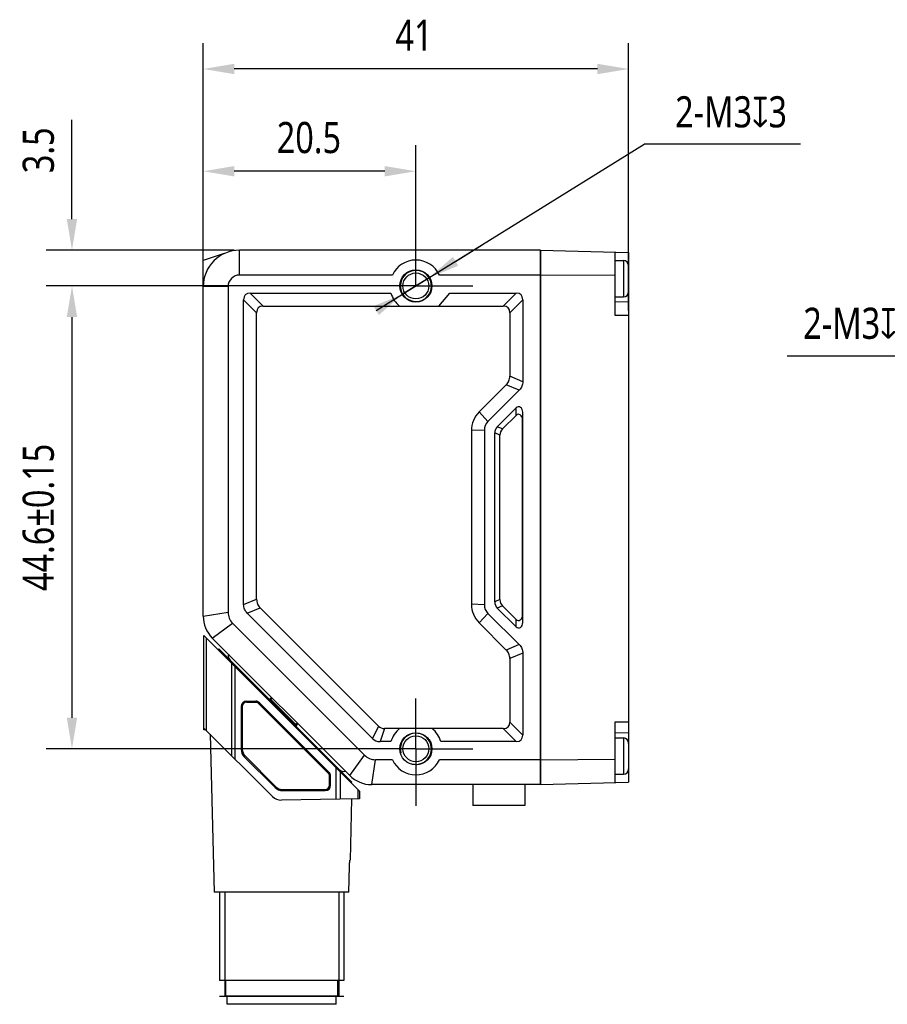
# Model space of a CAD drawing. Header units: millimetres. Extents: x 34 to 286, y 95 to 190.
# Tile 2 of 3: x 119 to 202, y 95 to 190. Entities that reach past the tile are written whole.
import ezdxf

# ---------------------------------------------------------------- set-up
doc = ezdxf.new("R2010")
doc.units = ezdxf.units.MM
doc.header["$LTSCALE"] = 16.335
doc.header["$PDMODE"] = 3
doc.header["$PDSIZE"] = 8
doc.linetypes.add('CENTER', pattern=[0.6, 0.375, -0.075, 0.075, -0.075])
doc.layers.get('0').update_dxf_attribs({"linetype": 'CONTINUOUS'})
doc.layers.get('Defpoints').update_dxf_attribs({"linetype": 'CONTINUOUS'})
for name, color, linetype in [('000-ID2000X_DXF_DIMENSION', 7, 'CONTINUOUS'), ('DE-13-002783DXF_CONTINUOUS_LINE', 7, 'CONTINUOUS'), ('DE-13-002784DXF_CONTINUOUS_LINE', 7, 'CONTINUOUS'), ('DE-13-002786DXF_CONTINUOUS_LINE', 7, 'CONTINUOUS'), ('DE-13-002801_DXF_AXIS', 7, 'CONTINUOUS'), ('DE-13-002801DXF_CONTINUOUS_LINE', 7, 'CONTINUOUS'), ('DE-13-002819DXF_CONTINUOUS_LINE', 7, 'CONTINUOUS'), ('DE-19-009143DXF_CONTINUOUS_LINE', 7, 'CONTINUOUS'), ('DE-19-012634DXF_CONTINUOUS_LINE', 7, 'CONTINUOUS'), ('DE-1A-000171DXF_CONTINUOUS_LINE', 7, 'CONTINUOUS'), ('DE-1A-000184DXF_CONTINUOUS_LINE', 7, 'CONTINUOUS'), ('DIMS', 7, 'CONTINUOUS'), ('SC-PM2X10B_DXF_CONTINUOUS_LINE', 7, 'CONTINUOUS')]:
    doc.layers.add(name, color=color, linetype=linetype)
doc.styles.get("Standard").update_dxf_attribs({"font": 'Roboto-Regular.ttf', "width": 0.8})
doc.dimstyles.new('DIMSTYLE_1', dxfattribs={"dimtxt": 3, "dimasz": 3, "dimexe": 2.5, "dimexo": 0.5, "dimgap": 0.75, "dimtad": 1, "dimdsep": 46, "dimtxsty": 'STANDARD', "dimblk": '_FILLED', "dimblk1": '_FILLED', "dimblk2": '_FILLED', "dimcen": 0.09, "dimclrt": 3, "dimazin": 2, "dimtp": 0.3, "dimtm": 0.3, "dimtfac": 1, "dimtofl": 0, "dimtmove": 0, "dimatfit": 3, "dimldrblk": '_FILLED', "dimfxl": 1, "dimtolj": 1, "dimarcsym": 0})
doc.dimstyles.new('DIMSTYLE_2', dxfattribs={"dimtxt": 3, "dimasz": 3, "dimexe": 2.5, "dimexo": 0.5, "dimgap": 0.75, "dimtad": 1, "dimdsep": 46, "dimtxsty": 'STANDARD', "dimblk": '_FILLED', "dimblk1": '_FILLED', "dimblk2": '_FILLED', "dimcen": 0.09, "dimclrt": 3, "dimazin": 2, "dimtp": 0.2, "dimtm": 0.2, "dimtfac": 1, "dimtofl": 0, "dimtmove": 0, "dimatfit": 3, "dimldrblk": '_FILLED', "dimfxl": 1, "dimtolj": 1, "dimarcsym": 0})
doc.dimstyles.new('DIMSTYLE_3', dxfattribs={"dimtxt": 3, "dimasz": 3, "dimexe": 2.5, "dimexo": 0.5, "dimgap": 0.75, "dimtad": 1, "dimdsep": 46, "dimtxsty": 'STANDARD', "dimblk": '_FILLED', "dimblk1": '_FILLED', "dimblk2": '_FILLED', "dimcen": 0.09, "dimclrt": 3, "dimazin": 2, "dimtp": 0.1, "dimtm": 0.1, "dimtfac": 1, "dimtofl": 0, "dimtmove": 0, "dimatfit": 3, "dimldrblk": '_FILLED', "dimfxl": 1, "dimtolj": 1, "dimarcsym": 0})
doc.dimstyles.new('DIMSTYLE_4', dxfattribs={"dimtxt": 3, "dimasz": 3, "dimexe": 2.5, "dimexo": 0.5, "dimgap": 0.75, "dimtad": 1, "dimdsep": 46, "dimtxsty": 'STANDARD', "dimblk": '_FILLED', "dimblk1": '_FILLED', "dimblk2": '_FILLED', "dimcen": 0.09, "dimclrt": 3, "dimazin": 2, "dimtol": 1, "dimtp": 0.15, "dimtm": 0.15, "dimtfac": 1, "dimtofl": 0, "dimtmove": 0, "dimatfit": 3, "dimldrblk": '_FILLED', "dimfxl": 1, "dimtolj": 1, "dimarcsym": 0})
doc.dimstyles.new('DIMSTYLE_5', dxfattribs={"dimtxt": 3, "dimasz": 3, "dimexe": 2.5, "dimexo": 0.5, "dimtad": 1, "dimdsep": 46, "dimtxsty": 'STANDARD', "dimblk": '_FILLED', "dimblk1": '_FILLED', "dimblk2": '_FILLED', "dimcen": 0.09, "dimclrt": 3, "dimazin": 2, "dimtp": 0.1, "dimtm": 0.1, "dimtfac": 1, "dimtmove": 0, "dimatfit": 2, "dimldrblk": '_FILLED', "dimfxl": 1, "dimtolj": 1, "dimarcsym": 0})

# ---------------------------------------------------------------- blocks, each defined once
blk = doc.blocks.new('_FILLED')
at = {"color": 0, "linetype": 'ByBlock'}
blk.add_solid([(0, 0), (-1, 0.167), (-1, -0.167)], dxfattribs=at)
blk = doc.blocks.new('*D4')
at = {"layer": '000-ID2000X_DXF_DIMENSION', "color": 0, "lineweight": -2}
for p, q in [((136.368, 164.984), (136.368, 187.931)), ((177.368, 162.175), (177.368, 187.931)), ((174.368, 185.431), (139.368, 185.431))]:
    blk.add_line(p, q, dxfattribs=at)
at = {"layer": 'Defpoints', "color": 0}
for p in [(136.368, 185.431), (136.368, 164.484), (177.368, 161.675)]:
    blk.add_point(p, dxfattribs=at)
at = {"layer": '000-ID2000X_DXF_DIMENSION', "color": 0, "linetype": 'ByBlock', "lineweight": -2, "xscale": 3, "yscale": 3, "zscale": 3, "rotation": 180}
blk.add_blockref('_FILLED', (136.368, 185.431), dxfattribs=at)
at = {"layer": '000-ID2000X_DXF_DIMENSION', "color": 0, "linetype": 'ByBlock', "lineweight": -2, "xscale": 3, "yscale": 3, "zscale": 3}
blk.add_blockref('_FILLED', (177.368, 185.431), dxfattribs=at)
at = {"layer": '000-ID2000X_DXF_DIMENSION', "color": 3, "insert": (156.689, 190.181), "char_height": 3, "attachment_point": 2, "line_spacing_factor": 0.9}
blk.add_mtext('\\A1;41', dxfattribs=at)
blk = doc.blocks.new('*D5')
at = {"layer": '000-ID2000X_DXF_DIMENSION', "color": 0, "lineweight": -2}
for p, q in [((136.368, 164.975), (136.368, 178.077)), ((156.868, 168.65), (156.868, 178.077)), ((153.868, 175.577), (139.368, 175.577))]:
    blk.add_line(p, q, dxfattribs=at)
at = {"layer": 'Defpoints', "color": 0}
for p in [(136.368, 175.577), (156.868, 168.15), (136.368, 164.475)]:
    blk.add_point(p, dxfattribs=at)
at = {"layer": '000-ID2000X_DXF_DIMENSION', "color": 0, "linetype": 'ByBlock', "lineweight": -2, "xscale": 3, "yscale": 3, "zscale": 3, "rotation": 180}
blk.add_blockref('_FILLED', (136.368, 175.577), dxfattribs=at)
at = {"layer": '000-ID2000X_DXF_DIMENSION', "color": 0, "linetype": 'ByBlock', "lineweight": -2, "xscale": 3, "yscale": 3, "zscale": 3}
blk.add_blockref('_FILLED', (156.868, 175.577), dxfattribs=at)
at = {"layer": '000-ID2000X_DXF_DIMENSION', "color": 3, "insert": (146.556, 180.327), "char_height": 3, "attachment_point": 2, "line_spacing_factor": 0.9}
blk.add_mtext('\\A1;20.5', dxfattribs=at)
blk = doc.blocks.new('*D6')
at = {"layer": '000-ID2000X_DXF_DIMENSION', "color": 0, "lineweight": -2}
for p, q in [((123.723, 170.975), (123.723, 180.533)), ((139.368, 167.975), (121.223, 167.975)), ((156.368, 164.525), (121.223, 164.525)), ((123.723, 161.525), (123.723, 158.525))]:
    blk.add_line(p, q, dxfattribs=at)
at = {"layer": 'Defpoints', "color": 0}
for p in [(123.723, 167.975), (139.868, 167.975), (156.868, 164.525)]:
    blk.add_point(p, dxfattribs=at)
at = {"layer": '000-ID2000X_DXF_DIMENSION', "color": 0, "linetype": 'ByBlock', "lineweight": -2, "xscale": 3, "yscale": 3, "zscale": 3}
for p, rotation in [((123.723, 167.975), 270), ((123.723, 164.525), 90)]:
    blk.add_blockref('_FILLED', p, dxfattribs=dict(at, rotation=rotation))
at = {"layer": '000-ID2000X_DXF_DIMENSION', "color": 3, "insert": (118.973, 175.392), "char_height": 3, "attachment_point": 1, "rotation": 90, "line_spacing_factor": 0.9}
blk.add_mtext('\\A1;\\A1;3.5', dxfattribs=at)
blk = doc.blocks.new('*D7')
at = {"layer": '000-ID2000X_DXF_DIMENSION', "color": 0, "lineweight": -2}
for p, q in [((156.368, 164.525), (121.223, 164.525)), ((123.723, 161.525), (123.723, 122.925)), ((156.368, 119.925), (121.223, 119.925))]:
    blk.add_line(p, q, dxfattribs=at)
at = {"layer": 'Defpoints', "color": 0}
for p in [(156.868, 164.525), (123.723, 119.925), (156.868, 119.925)]:
    blk.add_point(p, dxfattribs=at)
at = {"layer": '000-ID2000X_DXF_DIMENSION', "color": 0, "linetype": 'ByBlock', "lineweight": -2, "xscale": 3, "yscale": 3, "zscale": 3}
for p, rotation in [((123.723, 164.525), 89.99999999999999), ((123.723, 119.925), 270)]:
    blk.add_blockref('_FILLED', p, dxfattribs=dict(at, rotation=rotation))
at = {"layer": '000-ID2000X_DXF_DIMENSION', "color": 3, "insert": (118.973, 142.225), "char_height": 3, "attachment_point": 2, "rotation": 90, "line_spacing_factor": 0.9}
blk.add_mtext('\\A1;44.6%%p0.15', dxfattribs=at)
blk = doc.blocks.new('*D8')
at = {"layer": '000-ID2000X_DXF_DIMENSION', "color": 0, "lineweight": -2}
for p, q in [((153.044, 162.153), (178.881, 178.18)), ((193.922, 178.18), (178.881, 178.18)), ((160.692, 166.897), (163.241, 168.478)), ((158.142, 165.316), (155.593, 163.734))]:
    blk.add_line(p, q, dxfattribs=at)
at = {"layer": 'Defpoints', "color": 0}
for p in [(158.142, 165.316), (155.593, 163.734)]:
    blk.add_point(p, dxfattribs=at)
at = {"layer": '000-ID2000X_DXF_DIMENSION', "color": 0, "linetype": 'ByBlock', "lineweight": -2, "xscale": 3, "yscale": 3, "zscale": 3}
for p, rotation in [((158.142, 165.316), 211.8110570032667), ((155.593, 163.734), 31.81105700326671)]:
    blk.add_blockref('_FILLED', p, dxfattribs=dict(at, rotation=rotation))
at = {"layer": '000-ID2000X_DXF_DIMENSION', "color": 3, "insert": (181.852, 182.805), "char_height": 3, "attachment_point": 1, "line_spacing_factor": 0.9}
blk.add_mtext('\\A1;{2-M3{\\fgdt;x}3}', dxfattribs=at)
blk = doc.blocks.new('*D10')
at = {"layer": '000-ID2000X_DXF_DIMENSION', "color": 0, "lineweight": -2}
for p, q in [((192.668, 157.805), (212.626, 157.805)), ((224.827, 146.111), (212.626, 157.805)), ((218.329, 152.339), (216.163, 154.415)), ((220.495, 150.263), (222.661, 148.187))]:
    blk.add_line(p, q, dxfattribs=at)
at = {"layer": 'Defpoints', "color": 0}
for p in [(220.495, 150.263), (222.661, 148.187)]:
    blk.add_point(p, dxfattribs=at)
at = {"layer": '000-ID2000X_DXF_DIMENSION', "color": 0, "linetype": 'ByBlock', "lineweight": -2, "xscale": 3, "yscale": 3, "zscale": 3}
for p, rotation in [((220.495, 150.263), 316.2142296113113), ((222.661, 148.187), 136.2142296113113)]:
    blk.add_blockref('_FILLED', p, dxfattribs=dict(at, rotation=rotation))
at = {"layer": '000-ID2000X_DXF_DIMENSION', "color": 3, "insert": (207.608, 162.43), "char_height": 3, "attachment_point": 3, "line_spacing_factor": 0.9}
blk.add_mtext('\\A1;{2-M3{\\fgdt;x}2.5}', dxfattribs=at)

msp = doc.modelspace()

# ---------------------------------------------------------------- linework, layer by layer
at = {"layer": 'DE-13-002783DXF_CONTINUOUS_LINE', "color": 4}
msp.add_line((137.94, 96.107), (149.94, 96.107), dxfattribs=at)
at = {"layer": 'DE-13-002784DXF_CONTINUOUS_LINE', "color": 7}
for p, q in [((136.44, 121.928), (136.44, 130.837)), ((136.44, 130.837), (151.44, 115.837)), ((140.54, 124.517), (141.431, 124.517)), ((140.54, 124.507), (141.431, 124.507)), ((148.493, 117.652), (141.785, 124.361)), ((148.5, 117.659), (141.791, 124.367)), ((140.031, 124.007), (140.031, 119.873)), ((140.04, 124.007), (140.04, 119.873)), ((143.04, 115.327), (136.44, 121.928)), ((137.041, 121.326), (137.44, 106.107)), ((140.326, 119.16), (143.292, 116.194)), ((140.333, 119.166), (143.299, 116.2)), ((148.64, 116.407), (148.64, 117.299)), ((148.649, 116.407), (148.649, 117.299)), ((144.006, 115.907), (148.14, 115.907)), ((144.006, 115.898), (148.14, 115.898)), ((151.44, 115.837), (151.44, 115.107)), ((151.44, 115.107), (143.91, 114.976)), ((150.675, 115.094), (150.521, 109.207)), ((150.512, 109.199), (150.521, 109.207)), ((150.515, 109.207), (150.516, 109.207)), ((150.516, 109.207), (150.521, 109.207)), ((150.396, 106.107), (150.47, 108.615)), ((150.396, 106.107), (137.44, 106.107)), ((137.94, 106.107), (137.94, 97.607)), ((149.94, 106.107), (149.94, 97.607)), ((149.94, 97.607), (137.94, 97.607)), ((138.54, 96.107), (138.54, 97.607)), ((149.34, 96.107), (149.34, 97.607)), ((149.44, 96.107), (138.44, 96.107))]:
    msp.add_line(p, q, dxfattribs=at)
at = {"layer": 'DE-13-002784DXF_CONTINUOUS_LINE', "color": 4}
for p, q in [((136.691, 121.677), (136.691, 130.586)), ((139.083, 128.194), (139.083, 119.284)), ((139.432, 127.845), (139.432, 118.936)), ((140.54, 124.517), (140.54, 124.507)), ((141.431, 124.507), (141.431, 124.517)), ((141.785, 124.361), (141.791, 124.367)), ((140.031, 124.007), (140.04, 124.007)), ((140.031, 119.873), (140.04, 119.873)), ((140.326, 119.16), (140.333, 119.166)), ((148.5, 117.659), (148.493, 117.652)), ((149.191, 115.068), (149.191, 118.086)), ((149.615, 115.076), (149.615, 117.662)), ((148.649, 117.299), (148.64, 117.299)), ((143.292, 116.194), (143.299, 116.2)), ((144.006, 115.898), (144.006, 115.907)), ((148.14, 115.898), (148.14, 115.907)), ((148.649, 116.407), (148.64, 116.407)), ((151.264, 116.013), (151.264, 115.104)), ((138.44, 106.107), (138.44, 96.107)), ((149.44, 106.107), (149.44, 96.107))]:
    msp.add_line(p, q, dxfattribs=at)
at = {"layer": 'DE-13-002784DXF_CONTINUOUS_LINE', "color": 7}
for centre, radius, start, end in [((140.54, 124.007), 0.509, 90, 180), ((140.54, 124.007), 0.5, 90, 180), ((141.431, 124.007), 0.509, 45, 90), ((141.431, 124.007), 0.5, 45, 90), ((141.04, 119.873), 1.009, 180, 225), ((141.04, 119.873), 1, 180, 225), ((148.14, 117.299), 0.5, 0, 45), ((148.14, 117.299), 0.509, 0, 45), ((144.006, 116.907), 1.009, 225, 270), ((144.006, 116.907), 1, 225, 270), ((148.14, 116.407), 0.509, 270, 360), ((148.14, 116.407), 0.5, 270, 360), ((143.889, 116.176), 1.2, 225, 271)]:
    msp.add_arc(centre, radius, start, end, dxfattribs=at)
msp.add_open_spline([(150.47, 108.615), (150.471, 108.648), (150.473, 108.712), (150.477, 108.808), (150.482, 108.885), (150.486, 108.946), (150.489, 108.988), (150.493, 109.029), (150.496, 109.068), (150.5, 109.104), (150.503, 109.135), (150.506, 109.159), (150.508, 109.175), (150.51, 109.185), (150.511, 109.194), (150.513, 109.2), (150.514, 109.204), (150.514, 109.206), (150.515, 109.207), (150.515, 109.207)], degree=3, knots=[0, 0, 0, 0, 0.164303, 0.325829, 0.482124, 0.557383, 0.630073, 0.69958, 0.765125, 0.825707, 0.880061, 0.926594, 0.946339, 0.963396, 0.977501, 0.98841, 0.995927, 0.998383, 1, 1, 1, 1], dxfattribs=at)
at = {"layer": 'DE-13-002786DXF_CONTINUOUS_LINE', "color": 7}
for p, q in [((137.871, 129.548), (137.8, 129.477)), ((137.871, 129.548), (150.704, 116.714)), ((142.97, 124.873), (142.825, 124.732)), ((145.504, 122.339), (145.364, 122.194)), ((150.632, 116.645), (150.704, 116.714))]:
    msp.add_line(p, q, dxfattribs=at)
at = {"layer": 'DE-13-002786DXF_CONTINUOUS_LINE', "color": 4}
for p, q in [((138.007, 129.412), (137.936, 129.341)), ((139.574, 127.704), (139.648, 127.771)), ((139.685, 127.592), (139.76, 127.659)), ((142.825, 124.732), (145.364, 122.194)), ((143.024, 124.819), (142.881, 124.677)), ((145.446, 122.396), (145.304, 122.253)), ((148.989, 118.288), (149.06, 118.358)), ((149.132, 118.145), (149.203, 118.215)), ((150.527, 116.75), (150.6, 116.819))]:
    msp.add_line(p, q, dxfattribs=at)
at = {"layer": 'DE-13-002786DXF_CONTINUOUS_LINE', "color": 7}
for centre, start, end in [((142.756, 124.804), 225, 314), ((145.436, 122.124), 136, 225)]:
    msp.add_arc(centre, 0.1, start, end, dxfattribs=at)
at = {"layer": 'DE-13-002786DXF_CONTINUOUS_LINE', "color": 4}
for points, knots in [([(142.797, 124.622), (142.798, 124.621), (142.801, 124.62), (142.804, 124.62), (142.81, 124.622), (142.817, 124.626), (142.828, 124.632), (142.84, 124.641), (142.853, 124.652), (142.867, 124.664), (142.876, 124.672), (142.881, 124.677)], [0, 0, 0, 0, 0.041674, 0.070765, 0.106799, 0.200579, 0.322237, 0.468315, 0.633921, 0.813315, 1, 1, 1, 1]), ([(145.245, 122.174), (145.244, 122.175), (145.244, 122.177), (145.245, 122.18), (145.247, 122.185), (145.251, 122.192), (145.262, 122.207), (145.279, 122.228), (145.295, 122.244), (145.304, 122.253)], [0, 0, 0, 0, 0.033201, 0.05991, 0.094472, 0.187263, 0.309733, 0.626443, 1, 1, 1, 1])]:
    msp.add_open_spline(points, degree=3, knots=knots, dxfattribs=at)
at = {"layer": 'DE-13-002801_DXF_AXIS', "color": 1, "linetype": 'CENTER'}
for p, q in [((156.868, 164.525), (156.868, 170.025)), ((156.868, 164.525), (151.368, 164.525)), ((156.868, 164.525), (162.368, 164.525)), ((156.868, 119.925), (156.868, 124.772)), ((156.868, 119.925), (151.368, 119.925)), ((156.868, 119.925), (156.868, 114.425)), ((156.868, 119.925), (162.368, 119.925))]:
    msp.add_line(p, q, dxfattribs=at)
at = {"layer": 'DE-13-002801DXF_CONTINUOUS_LINE', "color": 4}
for p, q in [((139.868, 165.575), (139.868, 167.975)), ((138.768, 164.475), (136.368, 164.475)), ((141.518, 161.944), (140.268, 163.194)), ((142.149, 162.575), (140.899, 163.825)), ((165.286, 162.575), (166.536, 163.825)), ((165.918, 161.944), (167.168, 163.194)), ((167.168, 155.302), (165.918, 155.82)), ((166.831, 154.488), (165.581, 155.006)), ((166.518, 152.054), (166.532, 152.775)), ((163.813, 151.471), (162.965, 152.39)), ((167.154, 151.629), (167.168, 152.35)), ((165.216, 150.752), (164.716, 150.959)), ((163.468, 150.636), (162.218, 150.586)), ((164.968, 150.152), (164.468, 150.36)), ((140.268, 133.817), (141.518, 134.335)), ((163.468, 133.814), (162.218, 133.864)), ((164.968, 134.298), (164.468, 134.091)), ((136.368, 132.718), (138.768, 133.082)), ((140.605, 133.003), (141.855, 133.521)), ((163.813, 132.979), (162.965, 132.06)), ((165.216, 133.698), (164.716, 133.491)), ((137.246, 130.596), (139.201, 132.036)), ((166.532, 131.675), (166.518, 132.397)), ((167.168, 132.1), (167.154, 132.821)), ((166.831, 129.962), (165.581, 129.445)), ((167.168, 129.148), (165.918, 128.63)), ((165.918, 122.506), (167.168, 121.256)), ((153.268, 122.108), (152.676, 120.932)), ((153.831, 121.875), (153.418, 120.625)), ((165.286, 121.875), (166.536, 120.625)), ((150.489, 117.354), (151.929, 119.308)), ((152.61, 116.475), (152.975, 118.875))]:
    msp.add_line(p, q, dxfattribs=at)
at = {"layer": 'DE-13-002801DXF_CONTINUOUS_LINE', "color": 7}
for p, q in [((168.868, 167.975), (139.868, 167.975)), ((168.868, 167.975), (168.868, 116.475)), ((136.368, 132.718), (136.368, 166.975)), ((154.599, 165.575), (139.868, 165.575)), ((168.868, 165.575), (159.137, 165.575)), ((138.768, 164.475), (138.768, 133.082)), ((140.268, 133.817), (140.268, 163.194)), ((140.899, 163.825), (154.468, 163.825)), ((159.075, 162.575), (160.135, 163.825)), ((160.135, 163.825), (166.536, 163.825)), ((167.168, 163.194), (167.168, 155.302)), ((142.149, 162.575), (159.075, 162.575)), ((159.075, 162.575), (165.286, 162.575)), ((141.518, 134.335), (141.518, 161.944)), ((165.918, 161.944), (165.918, 155.82)), ((165.581, 155.006), (162.965, 152.39)), ((166.831, 154.488), (163.813, 151.471)), ((164.716, 150.959), (166.532, 152.775)), ((165.216, 150.752), (166.518, 152.054)), ((167.168, 132.1), (167.168, 152.35)), ((167.154, 132.821), (167.154, 151.629)), ((162.218, 150.586), (162.218, 133.864)), ((163.468, 150.636), (163.468, 133.814)), ((164.468, 134.091), (164.468, 150.36)), ((164.968, 134.298), (164.968, 150.152)), ((152.676, 120.932), (140.605, 133.003)), ((153.268, 122.108), (141.855, 133.521)), ((163.813, 132.979), (166.831, 129.962)), ((166.532, 131.675), (164.716, 133.491)), ((166.518, 132.397), (165.216, 133.698)), ((151.929, 119.308), (139.201, 132.036)), ((162.965, 132.06), (165.581, 129.445)), ((150.489, 117.354), (137.246, 130.596)), ((167.168, 129.148), (167.168, 121.256)), ((165.918, 128.63), (165.918, 122.506)), ((158.432, 121.875), (153.831, 121.875)), ((165.286, 121.875), (158.432, 121.875)), ((154.468, 120.625), (153.418, 120.625)), ((166.536, 120.625), (159.268, 120.625)), ((154.599, 118.875), (152.975, 118.875)), ((168.868, 118.875), (159.137, 118.875)), ((168.868, 116.475), (152.61, 116.475)), ((162.368, 116.475), (162.368, 114.475)), ((167.368, 116.475), (167.368, 114.475)), ((167.368, 114.475), (162.368, 114.475))]:
    msp.add_line(p, q, dxfattribs=at)
msp.add_lwpolyline([(138.396, 167.651), (138.113, 167.556), (138.063, 167.54), (138.013, 167.523), (137.961, 167.506), (137.909, 167.488), (136.368, 166.975)], dxfattribs=at)
for centre, radius in [((156.868, 164.525), 1.55), ((156.868, 164.525), 1.25), ((156.868, 119.925), 1.55), ((156.868, 119.925), 1.25)]:
    msp.add_circle(centre, radius, dxfattribs=at)
for centre, radius, start, end in [((139.868, 164.475), 3.5, 90, 180), ((156.868, 164.525), 2.5, 24.83459, 155.16541), ((139.868, 164.475), 1.1, 90, 180), ((156.868, 164.525), 2.5, 196.2602, 231.26058), ((139.368, 132.718), 3, 180, 225), ((156.868, 119.925), 2.5, 128.73942, 163.7398), ((156.868, 119.925), 2.5, 16.2602, 51.26058), ((156.868, 119.925), 2.5, 204.83459, 335.16541), ((152.61, 119.475), 3, 225, 270)]:
    msp.add_arc(centre, radius, start, end, dxfattribs=at)
at = {"layer": 'DE-13-002801DXF_CONTINUOUS_LINE', "color": 4}
for centre in [(156.868, 164.525), (156.868, 119.925)]:
    msp.add_arc(centre, 1.5, 255, 195, dxfattribs=at)
at = {"layer": 'DE-13-002801DXF_CONTINUOUS_LINE', "color": 7}
for centre, major_axis, ratio, start_param, end_param in [((144.845, 159.248), (4.417, -4.417), 0.272166, 2.875864, 3.407322), ((162.59, 159.248), (4.417, 4.417), 0.272166, -0.265729, 0.265729), ((146.095, 157.998), (-4.417, 4.417), 0.272166, -0.265729, 0.265729), ((161.34, 157.998), (4.417, 4.417), 0.272166, -0.265729, 0.265729), ((166.768, 152.344), (0.01, 0.538), 0.742737, -1.544729, 0.657479), ((164.79, 150.577), (2.378, -0.985), 0.995244, 2.750576, 3.532609), ((166.754, 151.623), (0.01, 0.538), 0.742737, -1.544729, 0.657479), ((164.657, 150.632), (-1.1, 0.456), 0.995244, -0.391016, 0.391016), ((165.647, 150.222), (1.115, -0.462), 0.828274, 2.811094, 3.472091), ((166.147, 150.015), (-1.115, 0.462), 0.828274, -0.330499, 0.330499), ((164.79, 133.873), (2.378, 0.985), 0.995244, 2.750576, 3.532609), ((164.657, 133.818), (-1.1, -0.456), 0.995244, -0.391016, 0.391016), ((165.647, 134.228), (1.115, 0.462), 0.828274, 2.811094, 3.472091), ((166.147, 134.435), (-1.115, -0.462), 0.828274, -0.330499, 0.330499), ((140.405, 133.147), (1.525, 0.632), 0.942731, 2.769309, 3.513876), ((166.754, 132.827), (-0.01, 0.538), 0.742737, 2.484114, 4.686321), ((166.768, 132.106), (-0.01, 0.538), 0.742737, -3.799071, -1.596864), ((161.34, 126.452), (4.417, -4.417), 0.272166, -0.265729, 0.265729), ((154.231, 123.636), (-0.705, -1.702), 0.64261, -0.260146, 0.260146), ((153.945, 122.947), (0.929, 2.244), 0.64261, -3.401739, -2.881447), ((162.59, 125.202), (4.417, -4.417), 0.272166, -0.265729, 0.265729), ((153.04, 120.512), (0.632, 1.525), 0.942731, 2.769309, 3.513876)]:
    msp.add_ellipse(centre, major_axis=major_axis, ratio=ratio, start_param=start_param, end_param=end_param, dxfattribs=at)
for points, knots in [([(165.581, 155.006), (165.634, 155.059), (165.732, 155.175), (165.84, 155.375), (165.905, 155.593), (165.918, 155.744), (165.918, 155.82)], [0, 0, 0, 0, 0.24991, 0.499971, 0.750048, 1, 1, 1, 1]), ([(167.168, 155.302), (167.168, 155.227), (167.155, 155.075), (167.09, 154.857), (166.982, 154.657), (166.884, 154.541), (166.831, 154.488)], [0, 0, 0, 0, 0.249914, 0.499976, 0.750052, 1, 1, 1, 1]), ([(140.605, 133.003), (140.552, 133.057), (140.454, 133.173), (140.345, 133.373), (140.281, 133.591), (140.268, 133.742), (140.268, 133.817)], [0, 0, 0, 0, 0.249914, 0.499976, 0.750052, 1, 1, 1, 1]), ([(141.518, 134.335), (141.518, 134.26), (141.531, 134.109), (141.595, 133.89), (141.704, 133.69), (141.802, 133.574), (141.855, 133.521)], [0, 0, 0, 0, 0.24991, 0.499971, 0.750048, 1, 1, 1, 1]), ([(165.918, 128.63), (165.918, 128.706), (165.905, 128.857), (165.84, 129.075), (165.732, 129.275), (165.634, 129.391), (165.581, 129.445)], [0, 0, 0, 0, 0.24991, 0.499971, 0.750048, 1, 1, 1, 1]), ([(166.831, 129.962), (166.884, 129.909), (166.982, 129.793), (167.09, 129.593), (167.155, 129.375), (167.168, 129.224), (167.168, 129.148)], [0, 0, 0, 0, 0.249914, 0.499976, 0.750052, 1, 1, 1, 1])]:
    msp.add_open_spline(points, degree=3, knots=knots, dxfattribs=at)
at = {"layer": 'DE-13-002819DXF_CONTINUOUS_LINE', "color": 7}
for p, q in [((168.868, 116.475), (168.868, 167.975)), ((168.868, 167.975), (177.368, 167.752)), ((176.068, 161.675), (176.068, 167.787)), ((177.368, 167.752), (177.368, 166.475)), ((176.068, 165.521), (168.868, 165.575)), ((177.368, 163.975), (177.368, 120.475)), ((177.368, 162.952), (176.068, 162.987)), ((176.068, 116.664), (176.068, 122.525)), ((176.068, 121.464), (177.368, 121.498)), ((168.868, 118.875), (176.068, 118.929)), ((177.368, 117.975), (177.368, 116.698)), ((168.868, 116.475), (177.368, 116.698))]:
    msp.add_line(p, q, dxfattribs=at)
at = {"layer": 'DE-13-002819DXF_CONTINUOUS_LINE', "color": 4}
for p, q in [((177.301, 166.725), (177.368, 166.725)), ((177.368, 161.675), (176.068, 161.675)), ((176.068, 122.525), (177.368, 122.525)), ((177.301, 117.725), (177.368, 117.725))]:
    msp.add_line(p, q, dxfattribs=at)
at = {"layer": 'DE-19-009143DXF_CONTINUOUS_LINE', "color": 7}
for centre, start, end in [((139.378, 128.889), 165, 225), ((149.914, 118.354), 225, 285)]:
    msp.add_arc(centre, 0.6, start, end, dxfattribs=at)
at = {"layer": 'DE-19-012634DXF_CONTINUOUS_LINE', "color": 7}
for p, q in [((138.69, 95.307), (138.69, 96.107)), ((149.19, 95.307), (149.19, 96.107)), ((149.19, 95.307), (138.69, 95.307))]:
    msp.add_line(p, q, dxfattribs=at)
at = {"layer": 'DE-1A-000171DXF_CONTINUOUS_LINE', "color": 7}
for p, q in [((140.54, 124.407), (141.431, 124.407)), ((148.423, 117.582), (141.714, 124.29)), ((140.14, 124.007), (140.14, 119.873)), ((140.403, 119.237), (143.369, 116.271)), ((148.54, 116.407), (148.54, 117.299)), ((144.006, 116.007), (148.14, 116.007))]:
    msp.add_line(p, q, dxfattribs=at)
for centre, radius, start, end in [((140.54, 124.007), 0.4, 90, 180), ((141.431, 124.007), 0.4, 45, 90), ((141.04, 119.873), 0.9, 180, 225), ((148.14, 117.299), 0.4, 0, 45), ((144.006, 116.907), 0.9, 225, 270), ((148.14, 116.407), 0.4, 270, 360)]:
    msp.add_arc(centre, radius, start, end, dxfattribs=at)
at = {"layer": 'DE-1A-000184DXF_CONTINUOUS_LINE', "color": 7}
for p, q in [((136.44, 121.755), (136.44, 121.928)), ((136.613, 121.755), (136.44, 121.755))]:
    msp.add_line(p, q, dxfattribs=at)
at = {"layer": 'DIMS', "color": 4}
msp.add_arc((156.868, 164.525), 1.5, 193.37611, 270, dxfattribs=at)
at = {"layer": 'SC-PM2X10B_DXF_CONTINUOUS_LINE', "color": 7}
for p, q in [((176.068, 166.975), (176.868, 166.975)), ((177.367, 166.475), (177.368, 166.475)), ((177.368, 166.439), (177.368, 165.525)), ((177.367, 165.525), (177.368, 165.525)), ((177.368, 164.925), (177.367, 164.925)), ((177.368, 164.925), (177.368, 164.012)), ((176.068, 163.475), (176.868, 163.475)), ((177.368, 163.975), (177.367, 163.975)), ((176.068, 120.975), (176.868, 120.975)), ((177.367, 120.475), (177.368, 120.475)), ((177.368, 120.439), (177.368, 119.525)), ((177.367, 119.525), (177.368, 119.525)), ((177.368, 118.925), (177.367, 118.925)), ((177.368, 118.925), (177.368, 118.012)), ((177.368, 117.975), (177.367, 117.975)), ((176.068, 117.475), (176.868, 117.475))]:
    msp.add_line(p, q, dxfattribs=at)
at = {"layer": 'SC-PM2X10B_DXF_CONTINUOUS_LINE', "color": 4}
for p, q in [((176.868, 166.975), (176.868, 163.475)), ((176.868, 120.975), (176.868, 117.475))]:
    msp.add_line(p, q, dxfattribs=at)
at = {"layer": 'SC-PM2X10B_DXF_CONTINUOUS_LINE', "color": 7}
for centre, radius, start, end in [((176.868, 166.475), 0.5, 0, 90), ((176.838, 166.439), 0.529, 359.99885, 3.93269), ((176.868, 163.975), 0.5, 270, 360), ((176.838, 164.012), 0.529, 356.06731, 0.00115), ((176.868, 120.475), 0.5, 0, 90), ((176.838, 120.439), 0.529, 359.99885, 3.93269), ((176.868, 117.975), 0.5, 270, 360), ((176.838, 118.012), 0.529, 356.06731, 0.00115)]:
    msp.add_arc(centre, radius, start, end, dxfattribs=at)
for points in [[(177.367, 165.525), (177.368, 165.425), (177.367, 165.225), (177.368, 165.025), (177.367, 164.925)], [(177.367, 119.525), (177.368, 119.425), (177.367, 119.225), (177.368, 119.025), (177.367, 118.925)]]:
    msp.add_open_spline(points, degree=3, dxfattribs=at)

# ---------------------------------------------------------------- dimensions: what is measured, and where the dimension line sits
at = {"layer": '000-ID2000X_DXF_DIMENSION', "color": 4}
for base, p1, p2, angle, dimstyle, picture, middle in [((136.368, 185.431), (177.368, 161.675), (136.368, 164.484), 180, 'DIMSTYLE_1', '*D4', (156.689, 185.431)), ((136.368, 175.577), (156.868, 168.15), (136.368, 164.475), 180, 'DIMSTYLE_2', '*D5', (146.556, 175.577)), ((123.723, 119.925), (156.868, 164.525), (156.868, 119.925), 270, 'DIMSTYLE_4', '*D7', (123.723, 142.225))]:
    dim = msp.add_linear_dim(base=base, p1=p1, p2=p2, angle=angle, dimstyle=dimstyle, dxfattribs=at)
    dim.commit()
    dim.dimension.update_dxf_attribs({"geometry": picture, "text_midpoint": middle, "dimtype": 160})
for p1, p2, text, picture, middle in [((158.142, 165.316), (155.593, 163.734), '{2-M<>{\\fgdt;x}3}', '*D8', (187.887, 178.18)), ((220.495, 150.263), (222.661, 148.187), '{2-M<>{\\fgdt;x}2.5}', '*D10', (200.138, 157.805))]:
    dim = msp.add_diameter_dim_2p(p1=p1, p2=p2, text=text, dimstyle='DIMSTYLE_5', override={"dimtih": 1, "dimtoh": 1, "dimpost": '<>'}, dxfattribs=at)
    dim.commit()
    dim.dimension.update_dxf_attribs({"geometry": picture, "text_midpoint": middle, "dimtype": 163})
dim = msp.add_linear_dim(base=(123.723, 167.975), p1=(156.868, 164.525), p2=(139.868, 167.975), angle=90, text='\\A1;3.5', dimstyle='DIMSTYLE_3', override={"dimtxsty": 'STANDARD'}, dxfattribs=at)
dim.commit()
dim.dimension.update_dxf_attribs({"geometry": '*D6', "text_midpoint": (123.723, 177.587), "dimtype": 160})

doc.saveas('drawing.dxf')
